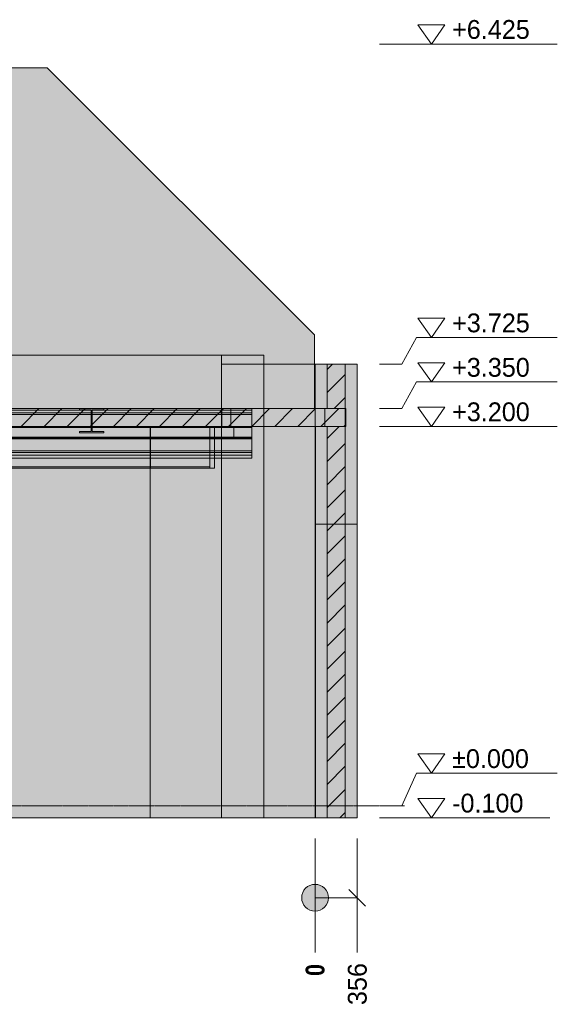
# Model space of a CAD drawing. Header units: millimetres. Extents: x 8750 to 43375, y -8109 to 26244.
# Tile 6 of 8: x 30320 to 34853, y -1674 to 6630. Entities that reach past the tile are written whole.
import ezdxf

# ---------------------------------------------------------------- set-up
doc = ezdxf.new("R2010")
doc.units = ezdxf.units.MM
doc.linetypes.add('DASHED', pattern=[1.524, 1.27, -0.254])
for name, color, linetype in [('FILL-C_BDBDBF', 7, 'Continuous'), ('FILL-EPS', 7, 'Continuous'), ('FILL-LIGHT', 7, 'Continuous'), ('FILL-WHITE', 7, 'Continuous'), ('LINE-CORE', 7, 'Continuous'), ('LINE-INK', 7, 'Continuous'), ('LINE-STEEL-DASH', 7, 'DASHED'), ('LINE-STEEL_GREY', 7, 'Continuous'), ('TEXT-INK', 7, 'Continuous')]:
    doc.layers.add(name, color=color, linetype=linetype)
doc.styles.add('OpenSansCondensed-Bold', font='OpenSansCondensed-Bold.ttf')

msp = doc.modelspace()

# ---------------------------------------------------------------- hatches: boundary and pattern name
at = {"layer": 'FILL-C_BDBDBF', "true_color": 0xbdbdbf}
h = msp.add_hatch(color=9, dxfattribs=at)
h.dxf.hatch_style = 1
h.paths.add_polyline_path([(33063.9, 3351.3), (32922.3, 3351.3), (32911.5, 3351.3), (32911.5, 3725), (33008.1, 3725), (33063.9, 3725), (33063.9, -100), (32911.5, -100), (32911.5, 3198.7), (32933.5, 3198.7), (32951.5, 3198.7), (33063.9, 3198.7), (33063.9, 3266.2)])
at = {"layer": 'FILL-EPS', "true_color": 0xccffff}
h = msp.add_hatch(color=7, dxfattribs=at)
h.dxf.hatch_style = 1
h.paths.add_polyline_path([(32809.9, 3516.7), (32809.9, 3725), (32911.5, 3725), (32911.5, 3351.3), (32809.9, 3351.3)])
h = msp.add_hatch(color=7, dxfattribs=at)
h.dxf.hatch_style = 1
h.paths.add_polyline_path([(33165.5, 2602.2), (33165.5, 542.7), (33165.5, -100), (33105.8, -100), (33063.9, -100), (33063.9, 3725), (33165.5, 3725)])
h = msp.add_hatch(color=7, dxfattribs=at)
h.dxf.hatch_style = 1
h.paths.add_polyline_path([(32809.9, 454.3), (32809.9, 2513.8), (32809.9, 3198.7), (32911.5, 3198.7), (32911.5, -100), (32809.9, -100)])
at = {"layer": 'FILL-LIGHT', "true_color": 0xcccccf}
h = msp.add_hatch(color=254, dxfattribs=at)
h.dxf.hatch_style = 1
h.paths.add_polyline_path([(32865.1, 3350), (33069.2, 3350), (33069.2, 3342.8), (33069.2, 3200), (29040.1, 3200), (28836, 3200), (28836, 3207.2), (28836, 3350)])
at = {"layer": 'FILL-WHITE', "true_color": 0xffffff}
h = msp.add_hatch(color=7, dxfattribs=at)
h.dxf.hatch_style = 1
h.paths.add_polyline_path([(30552, 6225), (32805.5, 3971.5), (32805.5, 3350), (21348, 3350), (21348, 6225)])
h = msp.add_hatch(color=7, dxfattribs=at)
h.dxf.hatch_style = 1
h.paths.add_polyline_path([(30552, 6225), (32805.5, 3971.5), (32805.5, 3350), (21348, 3350), (21348, 6225)])
h = msp.add_hatch(color=7, dxfattribs=at)
h.dxf.hatch_style = 1
h.paths.add_polyline_path([(32022.2, 3800), (32022.2, -100), (31421, -100), (31421, 2848.6), (31961.9, 2848.6), (31961.9, 3200.5), (25753.5, 3200.5), (25753.5, -100), (25753.5, -100.4), (25753.5, -100), (25746.3, -100), (25746.3, 2849), (25747.6, 2849), (25747.6, 3200.5), (25746.3, 3200.5), (25746.3, 3800)])
h = msp.add_hatch(color=7, dxfattribs=at)
h.dxf.hatch_style = 1
h.paths.add_polyline_path([(25746.3, 3800), (32022.2, 3800), (32022.2, 3351.3), (25746.3, 3351.3)])
h = msp.add_hatch(color=7, dxfattribs=at)
h.dxf.hatch_style = 1
h.paths.add_polyline_path([(32022.2, 3351.3), (32022.2, 3351.3), (32022.2, 3800), (32022.4, 3800), (32022.4, 3800.4), (32022.4, 3800), (32378, 3800), (32378, -100), (32022.4, -100), (32022.3, -101.6), (32022.3, -101.6), (32022.3, -101.6), (32022.2, -101.6), (32022.2, 3198.7), (32022.4, 3198.7), (32100.4, 3198.7), (32100.4, 3351.3), (32022.4, 3351.3), (32022.2, 3351)])
h = msp.add_hatch(color=7, dxfattribs=at)
h.dxf.hatch_style = 1
h.paths.add_polyline_path([(32378, 3800), (32378, -100), (32022.2, -100), (32022.2, 3800)])
h = msp.add_hatch(color=7, dxfattribs=at)
h.dxf.hatch_style = 1
h.paths.add_polyline_path([(32378, 3800), (32378, -100), (32022.4, -100), (32022.4, 3198.7), (32276.4, 3198.7), (32276.4, 3351.3), (32022.4, 3351.3), (32022.4, 3800)])
h = msp.add_hatch(color=7, dxfattribs=at)
h.dxf.hatch_style = 1
h.paths.add_polyline_path([(32022.4, 3800), (32378, 3800), (32378, -100), (32022.4, -100)])
h = msp.add_hatch(color=7, dxfattribs=at)
h.dxf.hatch_style = 1
h.paths.add_polyline_path([(32378.2, 3801.6), (32378.2, 3801.6), (32378.3, 3801.6), (32378.3, 3801.6), (32378.3, 3801.6), (32378, 3800)])
h = msp.add_hatch(color=7, dxfattribs=at)
h.dxf.hatch_style = 1
h.paths.add_polyline_path([(32022.4, -100), (32022.4, 3725), (32022.4, 3725), (32022.4, 3725), (32022.4, 3725.4), (32022.4, 3725), (32378, 3725), (32378, 3351.3), (32023, 3351.3), (32023, 3198.7), (32378, 3198.7), (32378, -100), (32022.4, -100), (32022.4, -100.4), (32022.4, -100)])
h = msp.add_hatch(color=7, dxfattribs=at)
h.dxf.hatch_style = 1
h.paths.add_polyline_path([(32378, 3725), (32378, -100), (32022.4, -100), (32022.4, 3725)])
h = msp.add_hatch(color=7, dxfattribs=at)
h.dxf.hatch_style = 1
h.paths.add_polyline_path([(32378, 3725.4), (32378, 3725), (32378, 3725)])
h = msp.add_hatch(color=7, dxfattribs=at)
h.dxf.hatch_style = 1
h.paths.add_polyline_path([(32809.7, 3725), (32809.7, -100), (32378, -100), (32378, 3725)])
h = msp.add_hatch(color=7, dxfattribs=at)
h.dxf.hatch_style = 1
h.paths.add_polyline_path([(32378, 3351.3), (32378, 3725), (32809.7, 3725), (32809.7, 3351.3)])
h = msp.add_hatch(color=7, dxfattribs=at)
h.dxf.hatch_style = 1
h.paths.add_polyline_path([(32809.7, 3351.3), (32809.7, 3351.3), (32809.7, 3725), (32809.9, 3725), (32809.9, 3725.4), (32809.9, 3725), (33165.5, 3725), (33165.5, -100), (32809.9, -100), (32809.8, -101.6), (32809.8, -101.6), (32809.8, -101.6), (32809.7, -101.6), (32809.7, 3198.7), (32809.9, 3198.7), (32891.4, 3198.7), (32891.4, 3351.3), (32809.9, 3351.3), (32809.7, 3351)])
h = msp.add_hatch(color=7, dxfattribs=at)
h.dxf.hatch_style = 1
h.paths.add_polyline_path([(33165.5, 3725), (33165.5, -100), (32809.7, -100), (32809.7, 3725)])
h = msp.add_hatch(color=7, dxfattribs=at)
h.dxf.hatch_style = 1
h.paths.add_polyline_path([(33165.5, 3725), (33165.5, -100), (32809.9, -100), (32809.9, 3198.7), (33063.9, 3198.7), (33063.9, 3351.3), (32809.9, 3351.3), (32809.9, 3725)])
h = msp.add_hatch(color=7, dxfattribs=at)
h.dxf.hatch_style = 1
h.paths.add_polyline_path([(18737, 3350), (32278, 3350), (32278, 3313.5), (18737, 3313.5)])
h = msp.add_hatch(color=7, dxfattribs=at)
h.dxf.hatch_style = 1
h.paths.add_polyline_path([(18737, 3350), (32278, 3350), (32278, 3313.5), (18737, 3313.5)])
h = msp.add_hatch(color=7, dxfattribs=at)
h.dxf.hatch_style = 1
h.paths.add_polyline_path([(19010, 3350), (32278, 3350), (32278, 3300.8), (19010, 3300.8)])
h = msp.add_hatch(color=7, dxfattribs=at)
h.dxf.hatch_style = 1
h.paths.add_polyline_path([(19010, 3350), (32278, 3350), (32278, 3300.8), (19010, 3300.8)])
h = msp.add_hatch(color=7, dxfattribs=at)
h.dxf.hatch_style = 1
h.paths.add_polyline_path([(25582, 3327), (25695, 3327), (25695, 3335.8), (32278, 3335.8), (32278, 3110.1), (25695, 3110.1), (25582, 3110.1)])
h = msp.add_hatch(color=7, dxfattribs=at)
h.dxf.hatch_style = 1
h.paths.add_polyline_path([(25695, 3327), (25695, 3335.8), (32278, 3335.8), (32278, 3110.1), (25695, 3110.1), (25582, 3110.1), (25582, 3327)])
h = msp.add_hatch(color=7, dxfattribs=at)
h.dxf.hatch_style = 1
h.paths.add_polyline_path([(25583, 3322), (25689, 3322), (25689, 3335.8), (32278, 3335.8), (32278, 3110.1), (25689, 3110.1), (25583, 3110.1)])
h = msp.add_hatch(color=7, dxfattribs=at)
h.dxf.hatch_style = 1
h.paths.add_polyline_path([(25689, 3322), (25689, 3335.8), (32278, 3335.8), (32278, 3110.1), (25689, 3110.1), (25583, 3110.1), (25583, 3322)])
h = msp.add_hatch(color=7, dxfattribs=at)
h.dxf.hatch_style = 1
h.paths.add_polyline_path([(25689, 3335.8), (25689, 3350), (32278, 3350), (32278, 3350), (32278, 3350), (32278, 3335.8), (25689, 3335.8), (25689, 3335.8)])
h = msp.add_hatch(color=7, dxfattribs=at)
h.dxf.hatch_style = 1
h.paths.add_polyline_path([(32278, 3350), (32278, 3335.8), (32278, 3335.8), (25689, 3335.8), (25689, 3350), (25689, 3350)])
h = msp.add_hatch(color=7, dxfattribs=at)
h.dxf.hatch_style = 1
h.paths.add_polyline_path([(25695, 3335.8), (25695, 3350), (32278, 3350), (32278, 3350), (32278, 3350), (32278, 3335.8), (25695, 3335.8), (25695, 3335.8)])
h = msp.add_hatch(color=7, dxfattribs=at)
h.dxf.hatch_style = 1
h.paths.add_polyline_path([(32278, 3350), (32278, 3335.8), (32278, 3335.8), (25695, 3335.8), (25695, 3350), (25695, 3350)])
h = msp.add_hatch(color=7, dxfattribs=at)
h.dxf.hatch_style = 1
h.paths.add_polyline_path([(25747.6, 3200.5), (25746.3, 3200.5), (25746.3, 3351.3), (32022.2, 3351.3), (32022.2, 3351.3), (32022.9, 3351.5), (32023.7, 3351.7), (32023.7, 3351.6), (32023.8, 3351.4), (32023.8, 3351.3), (32022.2, 3351.3), (32022.2, 3198.7), (31962, 3198.7), (31962, 3200.5), (25753.5, 3200.5), (25753.5, 3198.7), (25747.6, 3198.7)])
h = msp.add_hatch(color=7, dxfattribs=at)
h.dxf.hatch_style = 1
h.paths.add_polyline_path([(30823.6, 3350.1), (30823.6, 3350.2), (30824.8, 3350), (30825.2, 3350), (31028.8, 3350), (31028.8, 3339), (30930.6, 3339), (30930.6, 3324), (30930.6, 3157.8), (31028.8, 3157.8), (31028.8, 3146.8), (30825.2, 3146.8), (30825.2, 3157.8), (30923.4, 3157.8), (30923.4, 3339), (30825.2, 3339), (30825.2, 3350), (30823.6, 3350.1)])
h = msp.add_hatch(color=7, dxfattribs=at)
h.dxf.hatch_style = 1
h.paths.add_polyline_path([(30825.2, 3157.8), (30923.4, 3157.8), (30923.4, 3324), (30923.4, 3339), (30825.2, 3339), (30825.2, 3350), (31028.8, 3350), (31028.8, 3339), (30930.6, 3339), (30930.6, 3157.8), (31028.8, 3157.8), (31028.8, 3146.8), (30825.2, 3146.8)])
h = msp.add_hatch(color=7, dxfattribs=at)
h.dxf.hatch_style = 1
h.paths.add_polyline_path([(30825.2, 3157.8), (30923.4, 3157.8), (30923.4, 3324), (30930.6, 3324), (30930.6, 3157.8), (31028.8, 3157.8), (31028.8, 3146.8), (30825.2, 3146.8)])
h = msp.add_hatch(color=7, dxfattribs=at)
h.dxf.hatch_style = 1
h.paths.add_polyline_path([(30923.4, 3157.8), (30923.4, 3324), (30930.6, 3324), (30930.6, 3157.8), (31028.8, 3157.8), (31028.8, 3146.8), (30825.2, 3146.8), (30825.2, 3157.8)])
h = msp.add_hatch(color=7, dxfattribs=at)
h.dxf.hatch_style = 1
h.paths.add_polyline_path([(31030.4, 3350.2), (31030.4, 3350.1), (31030.4, 3350.1), (31030.4, 3350.1), (31028.8, 3350)])
h = msp.add_hatch(color=7, dxfattribs=at)
h.dxf.hatch_style = 1
h.paths.add_polyline_path([(32022.2, 3351.3), (32100.4, 3351.3), (32100.4, 3198.7), (32022.2, 3198.7)])
h = msp.add_hatch(color=7, dxfattribs=at)
h.dxf.hatch_style = 1
h.paths.add_polyline_path([(32276.4, 3351.3), (32276.4, 3198.7), (32022.4, 3198.7), (32022.4, 3351.3)])
h = msp.add_hatch(color=7, dxfattribs=at)
h.dxf.hatch_style = 1
h.paths.add_polyline_path([(32023, 3198.7), (32023, 3351.3), (32276.4, 3351.3), (32276.4, 3198.7), (32023, 3198.7)])
h = msp.add_hatch(color=7, dxfattribs=at)
h.dxf.hatch_style = 1
h.paths.add_polyline_path([(32276.4, 3351.3), (32378, 3351.3), (32378, 3198.7), (32276.4, 3198.7)])
h = msp.add_hatch(color=7, dxfattribs=at)
h.dxf.hatch_style = 1
h.paths.add_polyline_path([(32378, 3351.3), (32809.7, 3351.3), (32809.7, 3198.7), (32378, 3198.7)])
h = msp.add_hatch(color=7, dxfattribs=at)
h.dxf.hatch_style = 1
h.paths.add_polyline_path([(32809.7, 3198.7), (32809.7, 3351.3), (32891.4, 3351.3), (32891.4, 3198.7)])
h = msp.add_hatch(color=7, dxfattribs=at)
h.dxf.hatch_style = 1
h.paths.add_polyline_path([(18737, 3313.5), (32278, 3313.5), (32278, 2992.9), (18737, 2992.9)])
h = msp.add_hatch(color=7, dxfattribs=at)
h.dxf.hatch_style = 1
h.paths.add_polyline_path([(32278, 3313.5), (32278, 2992.9), (18737, 2992.9), (18737, 3313.5)])
h = msp.add_hatch(color=7, dxfattribs=at)
h.dxf.hatch_style = 1
h.paths.add_polyline_path([(19010, 3300.8), (32278, 3300.8), (32278, 2980.2), (19010, 2980.2)])
h = msp.add_hatch(color=7, dxfattribs=at)
h.dxf.hatch_style = 1
h.paths.add_polyline_path([(32278, 3300.8), (32278, 2980.2), (19010, 2980.2), (19010, 3300.8)])
h = msp.add_hatch(color=7, dxfattribs=at)
h.dxf.hatch_style = 1
h.paths.add_polyline_path([(19010, 3190), (19010, 3200), (32278, 3200), (32278, 3200), (32278, 3200), (32278, 3190), (19010, 3190), (19010, 3190)])
h = msp.add_hatch(color=7, dxfattribs=at)
h.dxf.hatch_style = 1
h.paths.add_polyline_path([(19010, 3200), (32278, 3200), (32278, 3100), (19010, 3100)])
h = msp.add_hatch(color=7, dxfattribs=at)
h.dxf.hatch_style = 1
h.paths.add_polyline_path([(19010, 3190), (32278, 3190), (32278, 3100), (19010, 3100)])
h = msp.add_hatch(color=7, dxfattribs=at)
h.dxf.hatch_style = 1
h.paths.add_polyline_path([(19011, 3200), (32276, 3200), (32276, 3100), (19011, 3100)])
h = msp.add_hatch(color=7, dxfattribs=at)
h.dxf.hatch_style = 1
h.paths.add_polyline_path([(19011, 3190), (19011, 3200), (32276, 3200), (32276, 3200), (32276, 3200), (32276, 3190), (19011, 3190), (19011, 3190)])
h = msp.add_hatch(color=7, dxfattribs=at)
h.dxf.hatch_style = 1
h.paths.add_polyline_path([(19011, 3190), (32276, 3190), (32276, 3100), (19011, 3100)])
h = msp.add_hatch(color=7, dxfattribs=at)
h.dxf.hatch_style = 1
h.paths.add_polyline_path([(32789.9, 3200), (32789.9, 3198.7), (32814.9, 3198.7), (32814.9, -100), (27805, -100), (27805, 2700.5), (27803.4, 2700.3), (27803.4, 2700.5), (26849.5, 2700.5), (26849.5, -100), (24480, -100), (24480, 2700.5), (23524.5, 2700.5), (23524.5, -100), (22795.2, -100), (22795.2, 2700), (21595.2, 2700), (21595.2, -100), (21323.5, -100), (21323.5, 3200)])
h = msp.add_hatch(color=7, dxfattribs=at)
h.dxf.hatch_style = 1
h.paths.add_polyline_path([(32789.9, 3200), (32789.9, 3198.7), (32814.9, 3198.7), (32814.9, -100), (27805, -100), (27805, 2700.5), (26849.5, 2700.5), (26849.5, -100), (24480, -100), (24480, 2700.5), (23524.5, 2700.5), (23524.5, -100), (22795.2, -100), (22795.2, 2700), (21595.2, 2700), (21595.2, -100), (21323.5, -100), (21323.5, 3200)])
h = msp.add_hatch(color=7, dxfattribs=at)
h.dxf.hatch_style = 1
h.paths.add_polyline_path([(25583, 2858.3), (25583, 3172), (25689, 3172), (25689, 3190.3), (31922, 3190.3), (31922, 2858.3), (25689, 2858.3)])
h = msp.add_hatch(color=7, dxfattribs=at)
h.dxf.hatch_style = 1
h.paths.add_polyline_path([(25689, 3172), (25689, 3190.3), (31922, 3190.3), (31922, 2858.3), (25689, 2858.3), (25583, 2858.3), (25583, 3172)])
h = msp.add_hatch(color=7, dxfattribs=at)
h.dxf.hatch_style = 1
h.paths.add_polyline_path([(25670, 3200), (32124, 3200), (32124, 3100), (25670, 3100)])
h = msp.add_hatch(color=7, dxfattribs=at)
h.dxf.hatch_style = 1
h.paths.add_polyline_path([(25670, 3200), (32124, 3200), (32124, 3190), (25670, 3190)])
h = msp.add_hatch(color=7, dxfattribs=at)
h.dxf.hatch_style = 1
h.paths.add_polyline_path([(25670, 3190), (32124, 3190), (32124, 3100), (25670, 3100)])
h = msp.add_hatch(color=7, dxfattribs=at)
h.dxf.hatch_style = 1
h.paths.add_polyline_path([(25689, 3190.3), (25689, 3200), (31922, 3200), (31922, 3200), (31922, 3200), (31922, 3190.3), (25689, 3190.3), (25689, 3190.3)])
h = msp.add_hatch(color=7, dxfattribs=at)
h.dxf.hatch_style = 1
h.paths.add_polyline_path([(31922, 3200), (31922, 3190.3), (31922, 3190.3), (25689, 3190.3), (25689, 3200), (25689, 3200)])
h = msp.add_hatch(color=7, dxfattribs=at)
h.dxf.hatch_style = 1
h.paths.add_polyline_path([(25750, 3200), (32124, 3200), (32124, 3190), (25750, 3190)])
h = msp.add_hatch(color=7, dxfattribs=at)
h.dxf.hatch_style = 1
h.paths.add_polyline_path([(32124, 3200), (32124, 3100), (25750, 3100), (25750, 3200)])
h = msp.add_hatch(color=7, dxfattribs=at)
h.dxf.hatch_style = 1
h.paths.add_polyline_path([(25750, 3190), (32124, 3190), (32124, 3100), (25750, 3100)])
h = msp.add_hatch(color=7, dxfattribs=at)
h.dxf.hatch_style = 1
h.paths.add_polyline_path([(31421, 3198.7), (31421, 3198.7), (31421, 3198.7), (31421, 3198.7), (31421.3, 3198.7), (31421.3, 2848.6), (31962.2, 2848.6), (31962.2, 3198.7), (32022.2, 3198.7), (32022.2, -100), (31421, -100)])
h = msp.add_hatch(color=7, dxfattribs=at)
h.dxf.hatch_style = 1
h.paths.add_polyline_path([(32378, -100), (32378, 3198.7), (32809.7, 3198.7), (32809.7, -100)])
h = msp.add_hatch(color=7, dxfattribs=at)
h.dxf.hatch_style = 1
h.paths.add_polyline_path([(32814.9, 3198.7), (32816.5, 3198.9), (32816.5, 3198.9), (32816.5, 3198.8), (32816.5, 3198.8), (32814.9, 3198.7)])
h = msp.add_hatch(color=7, dxfattribs=at)
h.dxf.hatch_style = 1
h.paths.add_polyline_path([(25582, 3110.1), (25695, 3110.1), (32278, 3110.1), (32278, 3110.1), (32278, 3110.1), (32278, 3095.9), (25695, 3095.9), (25582, 3095.9)])
h = msp.add_hatch(color=7, dxfattribs=at)
h.dxf.hatch_style = 1
h.paths.add_polyline_path([(25582, 3110.1), (32278, 3110.1), (32278, 3095.9), (32278, 3095.9), (25695, 3095.9), (25582, 3095.9)])
h = msp.add_hatch(color=7, dxfattribs=at)
h.dxf.hatch_style = 1
h.paths.add_polyline_path([(25583, 3110.1), (25689, 3110.1), (32278, 3110.1), (32278, 3110.1), (32278, 3110.1), (32278, 3095.9), (25689, 3095.9), (25583, 3095.9)])
h = msp.add_hatch(color=7, dxfattribs=at)
h.dxf.hatch_style = 1
h.paths.add_polyline_path([(32278, 3110.1), (32278, 3095.9), (32278, 3095.9), (25689, 3095.9), (25583, 3095.9), (25583, 3110.1)])
h = msp.add_hatch(color=7, dxfattribs=at)
h.dxf.hatch_style = 1
h.paths.add_polyline_path([(18737, 2992.9), (32278, 2992.9), (32278, 2956.4), (18737, 2956.4)])
h = msp.add_hatch(color=7, dxfattribs=at)
h.dxf.hatch_style = 1
h.paths.add_polyline_path([(18737, 2992.9), (32278, 2992.9), (32278, 2956.4), (18737, 2956.4)])
h = msp.add_hatch(color=7, dxfattribs=at)
h.dxf.hatch_style = 1
h.paths.add_polyline_path([(19010, 2980.2), (32278, 2980.2), (32278, 2931), (19010, 2931)])
h = msp.add_hatch(color=7, dxfattribs=at)
h.dxf.hatch_style = 1
h.paths.add_polyline_path([(19010, 2980.2), (32278, 2980.2), (32278, 2931), (19010, 2931)])
h = msp.add_hatch(color=7, dxfattribs=at)
h.dxf.hatch_style = 1
h.paths.add_polyline_path([(25583, 2858.3), (25689, 2858.3), (31922, 2858.3), (31922, 2858.3), (31922, 2858.3), (31922, 2848.6), (25689, 2848.6), (25583, 2848.6)])
h = msp.add_hatch(color=7, dxfattribs=at)
h.dxf.hatch_style = 1
h.paths.add_polyline_path([(25583, 2858.3), (31922, 2858.3), (31922, 2848.6), (31922, 2848.6), (25689, 2848.6), (25583, 2848.6)])
h = msp.add_hatch(color=7, dxfattribs=at)
h.dxf.hatch_style = 1
h.paths.add_polyline_path([(32809.9, 2375.5), (33165.5, 2375.5), (33165.5, -100), (32809.9, -100)])
h = msp.add_hatch(color=7, dxfattribs=at)
h.dxf.hatch_style = 1
h.paths.add_polyline_path([(33165.5, 2375.5), (33165.5, -100), (32809.9, -100), (32809.9, 2375.5)])
h = msp.add_hatch(color=7, dxfattribs=at)
h.dxf.hatch_style = 1
h.paths.add_polyline_path([(32809.9, 2375.5), (33165.5, 2375.5), (33165.5, -100), (32809.9, -100)])
h = msp.add_hatch(color=7, dxfattribs=at)
h.dxf.hatch_style = 1
h.paths.add_polyline_path([(33165.5, 2375.5), (33165.5, -100), (32809.9, -100), (32809.9, 2375.5)])
h = msp.add_hatch(color=7, dxfattribs=at)
h.dxf.hatch_style = 1
h.paths.add_polyline_path([(31421, -100), (31421, -100), (31421, -100.4)])
h = msp.add_hatch(color=7, dxfattribs=at)
h.dxf.hatch_style = 1
h.paths.add_polyline_path([(32922.5, -775), (32918.7, -745.9), (32907.4, -718.8), (32889.5, -695.5), (32866.2, -677.6), (32839.1, -666.3), (32810, -662.5), (32780.9, -666.3), (32753.8, -677.6), (32730.5, -695.5), (32712.6, -718.8), (32701.3, -745.9), (32697.5, -775), (32701.3, -804.1), (32712.6, -831.3), (32730.5, -854.5), (32753.8, -872.4), (32780.9, -883.7), (32810, -887.5), (32839.1, -883.7), (32866.2, -872.4), (32889.5, -854.5), (32907.4, -831.3), (32918.7, -804.1)])

# ---------------------------------------------------------------- linework, layer by layer
at = {"layer": 'LINE-CORE', "lineweight": 5}
for points in [[(30552, 6225), (32805.5, 3971.5), (32805.5, 3350), (21348, 3350), (21348, 6225)], [(30552, 6225), (32805.5, 3971.5), (32805.5, 3971.5), (32805.5, 3971.5), (32805.5, 3350), (21348, 3350), (21348, 3350), (21348, 6225)], [(32022.2, 3800), (32022.2, -100), (31421, -100), (31421, 2848.6), (31961.9, 2848.6), (31961.9, 3200.5), (25753.5, 3200.5), (25753.5, -100), (25753.5, -100.4), (25753.5, -100), (25746.3, -100), (25746.3, 2849), (25747.6, 2849), (25747.6, 3200.5), (25746.3, 3200.5), (25746.3, 3800)], [(25746.3, 3800), (32022.2, 3800), (32022.2, 3351.3), (25746.3, 3351.3)], [(32022.2, 3351.3), (32022.2, 3351.3), (32022.2, 3800), (32022.4, 3800), (32022.4, 3800.4), (32022.4, 3800), (32378, 3800), (32378, -100), (32022.4, -100), (32022.3, -101.6), (32022.3, -101.6), (32022.3, -101.6), (32022.2, -101.6), (32022.2, 3198.7), (32022.4, 3198.7), (32100.4, 3198.7), (32100.4, 3351.3), (32022.4, 3351.3), (32022.2, 3351)], [(32378, 3800), (32378, -100), (32022.2, -100), (32022.2, 3800)], [(32378, 3800), (32378, -100), (32022.4, -100), (32022.4, 3198.7), (32276.4, 3198.7), (32276.4, 3351.3), (32022.4, 3351.3), (32022.4, 3800)], [(32022.4, 3800), (32378, 3800), (32378, -100), (32022.4, -100)], [(32378.2, 3801.6), (32378.2, 3801.6), (32378.3, 3801.6), (32378.3, 3801.6), (32378.3, 3801.6), (32378, 3800)], [(32022.4, -100), (32022.4, 3725), (32022.4, 3725), (32022.4, 3725), (32022.4, 3725.4), (32022.4, 3725), (32378, 3725), (32378, 3351.3), (32023, 3351.3), (32023, 3198.7), (32378, 3198.7), (32378, 3198.7), (32378, -100), (32022.4, -100), (32022.4, -100.4), (32022.4, -100)], [(32378, 3725), (32378, -100), (32378, -100), (32022.4, -100), (32022.4, 3725), (32022.4, 3725)], [(32378, 3725.4), (32378, 3725), (32378, 3725)], [(32809.7, 3725), (32809.7, -100), (32809.7, -100), (32809.7, -100), (32809.7, -100), (32378, -100), (32378, 3725)], [(32378, 3351.3), (32378, 3725), (32809.7, 3725), (32809.7, 3351.3), (32378, 3351.3)], [(32809.7, 3351.3), (32809.7, 3351.3), (32809.7, 3725), (32809.9, 3725), (32809.9, 3725.4), (32809.9, 3725), (33165.5, 3725), (33165.5, -100), (32809.9, -100), (32809.8, -101.6), (32809.8, -101.6), (32809.8, -101.6), (32809.7, -101.6), (32809.7, 3198.7), (32809.9, 3198.7), (32891.4, 3198.7), (32891.4, 3351.3), (32809.9, 3351.3), (32809.7, 3351)], [(33165.5, 3725), (33165.5, -100), (33165.5, -100), (32809.7, -100), (32809.7, 3725), (32809.7, 3725)], [(33165.5, 3725), (33165.5, -100), (32809.9, -100), (32809.9, 3198.7), (33063.9, 3198.7), (33063.9, 3351.3), (32809.9, 3351.3), (32809.9, 3725)], [(18737, 3350), (32278, 3350), (32278, 3313.5), (18737, 3313.5)], [(18737, 3350), (32278, 3350), (32278, 3313.5), (18737, 3313.5)], [(19010, 3350), (32278, 3350), (32278, 3350), (32278, 3300.8), (19010, 3300.8), (19010, 3300.8)], [(19010, 3350), (32278, 3350), (32278, 3300.8), (19010, 3300.8)], [(25582, 3327), (25695, 3327), (25695, 3335.8), (32278, 3335.8), (32278, 3110.1), (25695, 3110.1), (25582, 3110.1)], [(25695, 3327), (25695, 3335.8), (32278, 3335.8), (32278, 3110.1), (25695, 3110.1), (25582, 3110.1), (25582, 3327)], [(25583, 3322), (25689, 3322), (25689, 3335.8), (32278, 3335.8), (32278, 3110.1), (25689, 3110.1), (25689, 3110.1), (25583, 3110.1)], [(25689, 3322), (25689, 3335.8), (32278, 3335.8), (32278, 3110.1), (25689, 3110.1), (25583, 3110.1), (25583, 3322)], [(25689, 3335.8), (25689, 3350), (32278, 3350), (32278, 3350), (32278, 3350), (32278, 3350), (32278, 3335.8), (25689, 3335.8), (25689, 3335.8), (25689, 3335.8)], [(32278, 3350), (32278, 3335.8), (32278, 3335.8), (25689, 3335.8), (25689, 3350), (25689, 3350)], [(25695, 3335.8), (25695, 3350), (32278, 3350), (32278, 3350), (32278, 3350), (32278, 3350), (32278, 3335.8), (25695, 3335.8), (25695, 3335.8), (25695, 3335.8)], [(32278, 3350), (32278, 3335.8), (32278, 3335.8), (25695, 3335.8), (25695, 3350), (25695, 3350)], [(25747.6, 3200.5), (25746.3, 3200.5), (25746.3, 3351.3), (25746.3, 3351.3), (32022.2, 3351.3), (32022.2, 3351.3), (32022.9, 3351.5), (32023.7, 3351.7), (32023.7, 3351.6), (32023.8, 3351.4), (32023.8, 3351.3), (32022.2, 3351.3), (32022.2, 3198.7), (31962, 3198.7), (31962, 3200.5), (25753.5, 3200.5), (25753.5, 3198.7), (25747.6, 3198.7)], [(30823.6, 3350.1), (30823.6, 3350.2), (30824.8, 3350), (30825.2, 3350), (31028.8, 3350), (31028.8, 3339), (30930.6, 3339), (30930.6, 3324), (30930.6, 3324), (30930.6, 3157.8), (31028.8, 3157.8), (31028.8, 3146.8), (30825.2, 3146.8), (30825.2, 3157.8), (30923.4, 3157.8), (30923.4, 3339), (30825.2, 3339), (30825.2, 3350), (30823.6, 3350.1)], [(30825.2, 3157.8), (30923.4, 3157.8), (30923.4, 3324), (30923.4, 3339), (30825.2, 3339), (30825.2, 3350), (31028.8, 3350), (31028.8, 3339), (30930.6, 3339), (30930.6, 3157.8), (31028.8, 3157.8), (31028.8, 3146.8), (30825.2, 3146.8)], [(30825.2, 3157.8), (30923.4, 3157.8), (30923.4, 3324), (30930.6, 3324), (30930.6, 3324), (30930.6, 3157.8), (31028.8, 3157.8), (31028.8, 3146.8), (30825.2, 3146.8)], [(30923.4, 3157.8), (30923.4, 3324), (30923.4, 3324), (30930.6, 3324), (30930.6, 3157.8), (31028.8, 3157.8), (31028.8, 3146.8), (30825.2, 3146.8), (30825.2, 3157.8)], [(31030.4, 3350.2), (31030.4, 3350.1), (31030.4, 3350.1), (31030.4, 3350.1), (31028.8, 3350)], [(32022.2, 3351.3), (32100.4, 3351.3), (32100.4, 3198.7), (32022.2, 3198.7)], [(32276.4, 3351.3), (32276.4, 3198.7), (32276.4, 3198.7), (32022.4, 3198.7), (32022.4, 3351.3), (32022.4, 3351.3)], [(32023, 3198.7), (32023, 3351.3), (32276.4, 3351.3), (32276.4, 3351.3), (32276.4, 3351.3), (32276.4, 3198.7), (32023, 3198.7), (32023, 3198.7)], [(32276.4, 3351.3), (32378, 3351.3), (32378, 3198.7), (32276.4, 3198.7)], [(32378, 3351.3), (32809.7, 3351.3), (32809.7, 3351.3), (32809.7, 3198.7), (32378, 3198.7)], [(32809.7, 3198.7), (32809.7, 3351.3), (32891.4, 3351.3), (32891.4, 3351.3), (32891.4, 3198.7), (32809.7, 3198.7)], [(18737, 3313.5), (32278, 3313.5), (32278, 2992.9), (18737, 2992.9)], [(32278, 3313.5), (32278, 2992.9), (18737, 2992.9), (18737, 3313.5)], [(19010, 3300.8), (32278, 3300.8), (32278, 2980.2), (19010, 2980.2)], [(32278, 3300.8), (32278, 2980.2), (19010, 2980.2), (19010, 3300.8)], [(19010, 3190), (19010, 3200), (32278, 3200), (32278, 3200), (32278, 3200), (32278, 3190), (19010, 3190), (19010, 3190)], [(19010, 3200), (32278, 3200), (32278, 3100), (19010, 3100)], [(19010, 3190), (32278, 3190), (32278, 3190), (32278, 3100), (19010, 3100), (19010, 3100)], [(19011, 3200), (32276, 3200), (32276, 3100), (19011, 3100)], [(19011, 3190), (19011, 3200), (32276, 3200), (32276, 3200), (32276, 3200), (32276, 3190), (19011, 3190), (19011, 3190)], [(19011, 3190), (32276, 3190), (32276, 3100), (19011, 3100)], [(32789.9, 3200), (32789.9, 3198.7), (32814.9, 3198.7), (32814.9, -100), (27805, -100), (27805, 2700.5), (27803.4, 2700.3), (27803.4, 2700.5), (26849.5, 2700.5), (26849.5, -100), (24480, -100), (24480, 2700.5), (23524.5, 2700.5), (23524.5, -100), (22795.2, -100), (22795.2, 2700), (21595.2, 2700), (21595.2, -100), (21323.5, -100), (21323.5, 3200)], [(32789.9, 3200), (32789.9, 3198.7), (32814.9, 3198.7), (32814.9, 3198.7), (32814.9, 3198.7), (32814.9, 3198.7), (32814.9, -100), (27805, -100), (27805, 2700.5), (26849.5, 2700.5), (26849.5, -100), (24480, -100), (24480, 2700.5), (23524.5, 2700.5), (23524.5, -100), (22795.2, -100), (22795.2, -100), (22795.2, 2700), (21595.2, 2700), (21595.2, -100), (21323.5, -100), (21323.5, -100), (21323.5, 3200)], [(25583, 2858.3), (25583, 3172), (25689, 3172), (25689, 3190.3), (31922, 3190.3), (31922, 2858.3), (25689, 2858.3), (25583, 2858.3)], [(25689, 3172), (25689, 3190.3), (31922, 3190.3), (31922, 2858.3), (25689, 2858.3), (25583, 2858.3), (25583, 3172), (25583, 3172)], [(25670, 3200), (32124, 3200), (32124, 3100), (32124, 3100), (25670, 3100), (25670, 3200)], [(25670, 3200), (32124, 3200), (32124, 3200), (32124, 3190), (25670, 3190), (25670, 3190)], [(25670, 3190), (32124, 3190), (32124, 3100), (25670, 3100)], [(25689, 3190.3), (25689, 3200), (31922, 3200), (31922, 3200), (31922, 3200), (31922, 3200), (31922, 3190.3), (25689, 3190.3), (25689, 3190.3), (25689, 3190.3)], [(31922, 3200), (31922, 3190.3), (31922, 3190.3), (25689, 3190.3), (25689, 3200), (25689, 3200)], [(25750, 3200), (32124, 3200), (32124, 3200), (32124, 3190), (25750, 3190), (25750, 3190)], [(32124, 3200), (32124, 3100), (25750, 3100), (25750, 3200)], [(25750, 3190), (32124, 3190), (32124, 3100), (25750, 3100)], [(31421, 3198.7), (31421, 3198.7), (31421, 3198.7), (31421, 3198.7), (31421.3, 3198.7), (31421.3, 2848.6), (31962.2, 2848.6), (31962.2, 3198.7), (32022.2, 3198.7), (32022.2, -100), (32022.2, -100), (31421, -100)], [(32378, -100), (32378, 3198.7), (32809.7, 3198.7), (32809.7, 3198.7), (32809.7, -100), (32378, -100)], [(32814.9, 3198.7), (32816.5, 3198.9), (32816.5, 3198.9), (32816.5, 3198.8), (32816.5, 3198.8), (32814.9, 3198.7), (32814.9, 3198.7)], [(25582, 3110.1), (25695, 3110.1), (32278, 3110.1), (32278, 3110.1), (32278, 3110.1), (32278, 3110.1), (32278, 3095.9), (25695, 3095.9), (25695, 3095.9), (25582, 3095.9)], [(25582, 3110.1), (32278, 3110.1), (32278, 3095.9), (32278, 3095.9), (25695, 3095.9), (25582, 3095.9)], [(25583, 3110.1), (25689, 3110.1), (32278, 3110.1), (32278, 3110.1), (32278, 3110.1), (32278, 3110.1), (32278, 3095.9), (25689, 3095.9), (25689, 3095.9), (25583, 3095.9)], [(32278, 3110.1), (32278, 3095.9), (32278, 3095.9), (25689, 3095.9), (25583, 3095.9), (25583, 3110.1)], [(18737, 2992.9), (32278, 2992.9), (32278, 2956.4), (18737, 2956.4)], [(18737, 2992.9), (32278, 2992.9), (32278, 2956.4), (18737, 2956.4)], [(19010, 2980.2), (32278, 2980.2), (32278, 2980.2), (32278, 2931), (19010, 2931), (19010, 2931)], [(19010, 2980.2), (32278, 2980.2), (32278, 2931), (19010, 2931)], [(25583, 2858.3), (25689, 2858.3), (31922, 2858.3), (31922, 2858.3), (31922, 2858.3), (31922, 2858.3), (31922, 2848.6), (25689, 2848.6), (25689, 2848.6), (25583, 2848.6)], [(25583, 2858.3), (31922, 2858.3), (31922, 2848.6), (31922, 2848.6), (25689, 2848.6), (25583, 2848.6)], [(32809.9, 2375.5), (33165.5, 2375.5), (33165.5, -100), (32809.9, -100)], [(33165.5, 2375.5), (33165.5, -100), (32809.9, -100), (32809.9, 2375.5)], [(32809.9, 2375.5), (33165.5, 2375.5), (33165.5, -100), (32809.9, -100)], [(33165.5, 2375.5), (33165.5, -100), (32809.9, -100), (32809.9, 2375.5)], [(31421, -100), (31421, -100), (31421, -100.4)]]:
    msp.add_lwpolyline(points, close=True, dxfattribs=at)
at = {"layer": 'LINE-INK', "lineweight": 5}
for p, q in [((33353, 6425), (33540.5, 6425)), ((33540.5, 6425), (33665.5, 6425)), ((33665.5, 6425), (34852.6, 6425)), ((33540.5, 3725), (33665.5, 3950)), ((33665.5, 3950), (34852.6, 3950)), ((33353, 3725), (33540.5, 3725)), ((33540.5, 3350), (33665.5, 3575)), ((33665.5, 3575), (34852.6, 3575)), ((33353, 3350), (33540.5, 3350)), ((33353, 3200), (33540.5, 3200)), ((33540.5, 3200), (33665.5, 3200)), ((33665.5, 3200), (34852.6, 3200)), ((33540.5, 0), (33665.5, 275)), ((33665.5, 275), (34852.6, 275)), ((33353, 0), (33540.5, 0)), ((33353, -100), (33540.5, -100)), ((33540.5, -100), (33665.5, -100)), ((33665.5, -100), (34790.6, -100)), ((32810, -275), (32810, -962.5)), ((33166, -275), (33166, -962.5)), ((33095.3, -704.3), (33236.7, -845.7)), ((32810, -775), (33166, -775)), ((32810, -962.5), (32810, -1127.5)), ((33166, -962.5), (33166, -1127.5)), ((32810, -1127.5), (32810, -1237.5)), ((33166, -1127.5), (33166, -1237.5))]:
    msp.add_line(p, q, dxfattribs=at)
for points in [[(33790.5, 6425), (33678, 6587.5), (33903, 6587.5)], [(33790.5, 3950), (33678, 4112.5), (33903, 4112.5)], [(33790.5, 3575), (33678, 3737.5), (33903, 3737.5)], [(32809.9, 3516.7), (32809.9, 3725), (32911.5, 3725), (32911.5, 3351.3), (32809.9, 3351.3)], [(32933.5, 3198.7), (32951.5, 3198.7), (33063.9, 3198.7), (33063.9, 3266.2), (33063.9, 3351.3), (32922.3, 3351.3), (32911.5, 3351.3), (32809.9, 3351.3), (32809.9, 3516.7), (32809.9, 3725), (32911.5, 3725), (33008.1, 3725), (33063.9, 3725), (33165.5, 3725), (33165.5, 2602.2), (33165.5, 542.7), (33165.5, -100), (33105.8, -100), (33063.9, -100), (32911.5, -100), (32809.9, -100), (32809.9, 454.3), (32809.9, 2513.8), (32809.9, 3198.7), (32911.5, 3198.7)], [(33063.9, 3351.3), (32922.3, 3351.3), (32911.5, 3351.3), (32911.5, 3725), (33008.1, 3725), (33063.9, 3725), (33063.9, -100), (32911.5, -100), (32911.5, 3198.7), (32933.5, 3198.7), (32951.5, 3198.7), (33063.9, 3198.7), (33063.9, 3266.2)], [(33165.5, 2602.2), (33165.5, 542.7), (33165.5, -100), (33105.8, -100), (33063.9, -100), (33063.9, 3725), (33165.5, 3725)], [(32865.1, 3350), (33069.2, 3350), (33069.2, 3342.8), (33069.2, 3200), (29040.1, 3200), (28836, 3200), (28836, 3207.2), (28836, 3350)], [(33790.5, 3200), (33678, 3362.5), (33903, 3362.5)], [(32809.9, 454.3), (32809.9, 2513.8), (32809.9, 3198.7), (32911.5, 3198.7), (32911.5, -100), (32809.9, -100)], [(33790.5, 275), (33678, 437.5), (33903, 437.5)], [(33790.5, -100), (33678, 62.5), (33903, 62.5)]]:
    msp.add_lwpolyline(points, close=True, dxfattribs=at)
msp.add_circle((32810, -775), 112.5, dxfattribs=at)
at = {"layer": 'LINE-STEEL-DASH', "lineweight": 5}
msp.add_line((16065.5, 0), (33565.5, 0), dxfattribs=at)
at = {"layer": 'LINE-STEEL_GREY', "lineweight": 5}
for p, q in [((32911.5, 3680.8), (32955.7, 3725)), ((32911.5, 3486.4), (33063.9, 3638.8)), ((32970.8, 3351.3), (33063.9, 3444.3)), ((30331.5, 3200), (30481.5, 3350)), ((30526, 3200), (30676, 3350)), ((30720.4, 3200), (30870.4, 3350)), ((30914.9, 3200), (31064.9, 3350)), ((31109.3, 3200), (31259.3, 3350)), ((31303.8, 3200), (31453.8, 3350)), ((31498.2, 3200), (31648.2, 3350)), ((31692.7, 3200), (31842.7, 3350)), ((31887.1, 3200), (32037.1, 3350)), ((32081.6, 3200), (32231.6, 3350)), ((32276.1, 3200), (32426.1, 3350)), ((32470.5, 3200), (32620.5, 3350)), ((32665, 3200), (32815, 3350)), ((32859.4, 3200), (33009.4, 3350)), ((33063.9, 3249.9), (33063.9, 3249.9)), ((32911.5, 3097.5), (33012.8, 3198.7)), ((33053.9, 3200), (33069.2, 3215.3)), ((32911.5, 2903), (33063.9, 3055.4)), ((32911.5, 2708.6), (33063.9, 2861)), ((32911.5, 2514.1), (33063.9, 2666.5)), ((32911.5, 2319.7), (33063.9, 2472.1)), ((32911.5, 2125.2), (33063.9, 2277.6)), ((32911.5, 1930.8), (33063.9, 2083.2)), ((32911.5, 1736.3), (33063.9, 1888.7)), ((32911.5, 1541.8), (33063.9, 1694.2)), ((32911.5, 1347.4), (33063.9, 1499.8)), ((32911.5, 1152.9), (33063.9, 1305.3)), ((32911.5, 958.5), (33063.9, 1110.9)), ((32911.5, 764), (33063.9, 916.4)), ((32911.5, 569.6), (33063.9, 722)), ((32911.5, 375.1), (33063.9, 527.5)), ((32911.5, 180.7), (33063.9, 333.1)), ((32911.5, -13.8), (33063.9, 138.6)), ((33019.8, -100), (33063.9, -55.8))]:
    msp.add_line(p, q, dxfattribs=at)

# ---------------------------------------------------------------- texts
at = {"layer": 'TEXT-INK'}
for s, p in [('+6.425', (33965.5, 6468.7)), ('+3.725', (33965.5, 3993.8)), ('+3.350', (33965.5, 3618.8)), ('+3.200', (33965.5, 3243.8)), ('±0.000', (33965.5, 318.7)), ('-0.100', (33965.5, -56.3))]:
    msp.add_text(s, height=158.75, dxfattribs=at).set_placement(p)
at = {"layer": 'TEXT-INK', "style": 'OpenSansCondensed-Bold'}
msp.add_text('0', height=158.8, rotation=90, dxfattribs=at).set_placement((32889.4, -1435.1))
at = {"layer": 'TEXT-INK'}
msp.add_text('356', height=158.75, rotation=90, dxfattribs=at).set_placement((33245.4, -1680.3))

doc.saveas('drawing.dxf')
